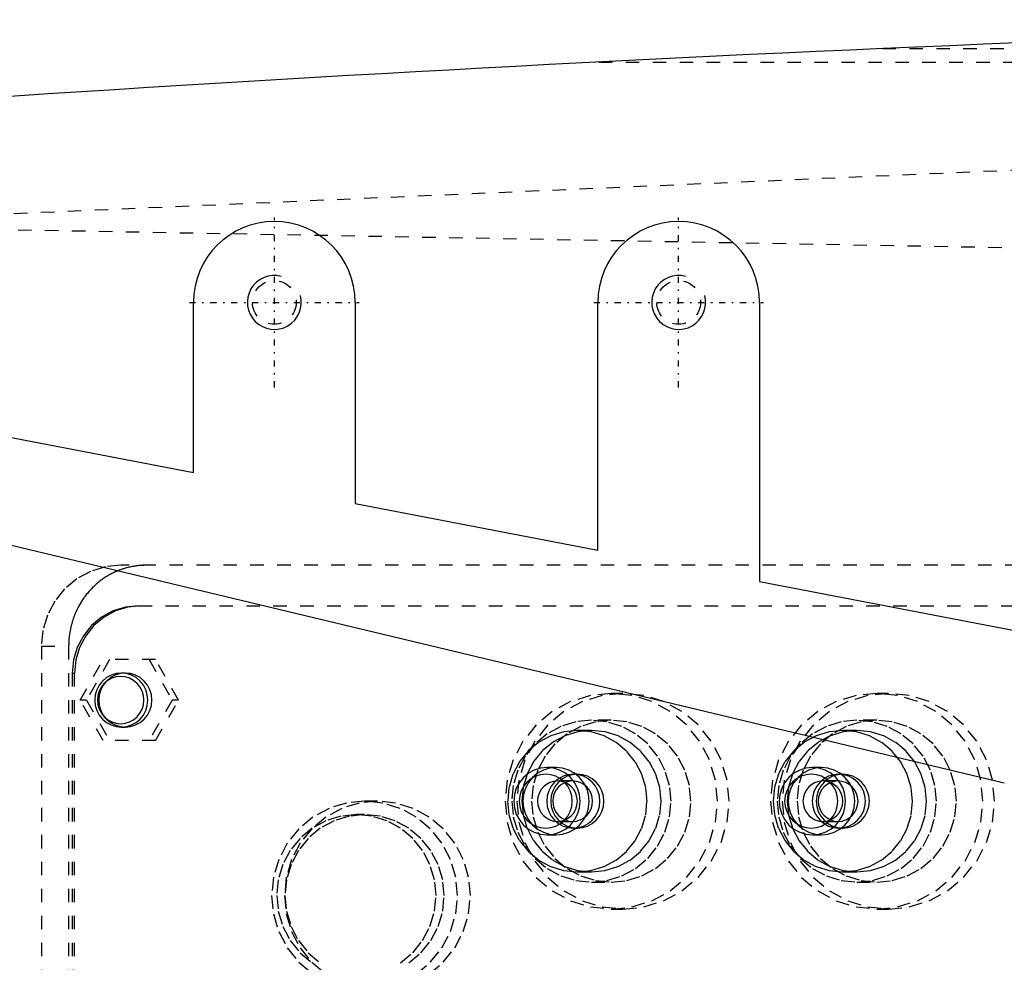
# Model space of a CAD drawing. Extents: x -705 to 186, y -120 to 120.
# Tile 6 of 10: x -469 to -396, y 9 to 79. Entities that reach past the tile are written whole.
import ezdxf

# ---------------------------------------------------------------- set-up
doc = ezdxf.new("R2010")
doc.units = 0
doc.linetypes.add('CENTER', pattern=[1.5, 0.45, -0.5, 0.05, -0.5])
doc.linetypes.add('DASHED', pattern=[2, 1, -1])
for name, color, linetype in [('AM_0', 7, 'CONTINUOUS'), ('AM_10', 7, 'CONTINUOUS'), ('AM_3', 7, 'DASHED'), ('AM_7', 7, 'CENTER')]:
    doc.layers.add(name, color=color, linetype=linetype)

msp = doc.modelspace()

# ---------------------------------------------------------------- linework, layer by layer
at = {"layer": 'AM_0', "color": 7, "linetype": 'CONTINUOUS'}
for p, q in [((-456, 45.385), (-456, 58)), ((-444, 58), (-444, 43.077)), ((-426, 39.615), (-426, 58)), ((-414, 58), (-414, 37.308)), ((-480, 50), (-456, 45.385)), ((-444, 43.077), (-426, 39.615)), ((-478.853, 42.225), (-395.837, 22.363)), ((-414, 37.308), (-379, 30.577))]:
    msp.add_line(p, q, dxfattribs=at)
for centre, radius, start, end in [((-273.054, -2920.273), 3000, 91.284643, 97.353126), ((-450, 58), 6, 0, 180), ((-420, 58), 6, 0, 180)]:
    msp.add_arc(centre, radius, start, end, dxfattribs=at)
at = {"layer": 'AM_10', "color": 7, "linetype": 'CONTINUOUS'}
for centre in [(-450, 58), (-420, 58)]:
    msp.add_arc(centre, 2, 75, 15, dxfattribs=at)
at = {"layer": 'AM_3', "color": 6, "linetype": 'DASHED'}
for p, q in [((-404.878, 76.83), (-188.61, 76.83)), ((-425.922, 75.83), (-184.846, 75.83)), ((-575.217, 59.995), (-345.217, 69.995)), ((-392.031, 61.982), (-489.327, 63.73)), ((-364.781, 38.5), (-461.38, 38.5)), ((-460.076, 35.5), (-366.346, 35.5)), ((-467.288, 32.5), (-467.288, -32.5)), ((-467.288, 32.5), (-465.262, 32.5)), ((-465.262, 32.5), (-465.262, -32.5)), ((-464.413, 28.5), (-462.707, 31.5)), ((-462.222, 31.5), (-463.928, 28.5)), ((-458.81, 31.5), (-462.707, 31.5)), ((-459.295, 31.5), (-457.59, 28.5)), ((-457.105, 28.5), (-458.81, 31.5)), ((-465, 30.5), (-464.826, 30.5)), ((-465, 30.5), (-465, -30.5)), ((-464.826, -30.5), (-464.826, 30.5)), ((-461.054, 30.5), (-461.357, 30.5)), ((-462.707, 25.5), (-464.413, 28.5)), ((-463.928, 28.5), (-464.413, 28.5)), ((-463.928, 28.5), (-462.222, 25.5)), ((-457.59, 28.5), (-459.295, 25.5)), ((-458.81, 25.5), (-457.105, 28.5)), ((-457.105, 28.5), (-457.59, 28.5)), ((-424.131, 29), (-424.999, 29)), ((-404.435, 29), (-405.303, 29)), ((-461.357, 26.5), (-461.054, 26.5)), ((-424.999, 27), (-426.475, 27)), ((-405.303, 27), (-406.779, 27)), ((-426.475, 26.25), (-427.517, 26.25)), ((-406.779, 26.25), (-407.821, 26.25)), ((-458.81, 25.5), (-462.707, 25.5)), ((-429.097, 23.5), (-429.774, 23.5)), ((-409.401, 23.5), (-410.078, 23.5)), ((-427.517, 23), (-427.812, 23)), ((-407.821, 23), (-408.116, 23)), ((-427.864, 22.5), (-428.993, 22.5)), ((-408.168, 22.5), (-409.297, 22.5)), ((-442.349, 21), (-443.304, 21)), ((-443.304, 20), (-443.912, 20)), ((-428.993, 19.5), (-427.864, 19.5)), ((-427.812, 19), (-427.517, 19)), ((-409.297, 19.5), (-408.168, 19.5)), ((-408.116, 19), (-407.821, 19)), ((-429.774, 18.5), (-429.097, 18.5)), ((-410.078, 18.5), (-409.401, 18.5)), ((-427.517, 15.75), (-426.475, 15.75)), ((-407.821, 15.75), (-406.779, 15.75)), ((-426.475, 15), (-424.999, 15)), ((-406.779, 15), (-405.303, 15)), ((-424.999, 13), (-424.131, 13)), ((-405.303, 13), (-404.435, 13))]:
    msp.add_line(p, q, dxfattribs=at)
for points in [[(-461.38, 38.5), (-462.532, 38.385), (-463.641, 38.043), (-464.662, 37.489), (-465.558, 36.743), (-466.293, 35.833), (-466.839, 34.796), (-467.175, 33.671), (-467.288, 32.5)], [(-460.076, 35.5), (-461.037, 35.404), (-461.96, 35.119), (-462.812, 34.657), (-463.558, 34.036), (-464.17, 33.278), (-464.625, 32.413), (-464.905, 31.475), (-465, 30.5)], [(-459.902, 35.5), (-460.863, 35.404), (-461.787, 35.119), (-462.638, 34.657), (-463.384, 34.036), (-463.997, 33.278), (-464.452, 32.413), (-464.732, 31.475), (-464.826, 30.5)], [(-439.474, 8.18), (-438.43, 9.05), (-437.572, 10.111), (-436.935, 11.321), (-436.543, 12.634), (-436.41, 14), (-436.543, 15.366), (-436.935, 16.679), (-437.572, 17.889), (-438.43, 18.95), (-439.474, 19.82), (-440.666, 20.467), (-441.959, 20.865), (-443.304, 21), (-444.649, 20.865), (-445.942, 20.467), (-447.134, 19.82), (-448.179, 18.95), (-449.036, 17.889), (-449.673, 16.679), (-450.065, 15.366), (-450.198, 14), (-450.065, 12.634), (-449.673, 11.321), (-449.036, 10.111), (-448.179, 9.05), (-447.134, 8.18)], [(-438.519, 8.18), (-437.475, 9.05), (-436.617, 10.111), (-435.98, 11.321), (-435.588, 12.634), (-435.455, 14), (-435.588, 15.366), (-435.98, 16.679), (-436.617, 17.889), (-437.475, 18.95), (-438.519, 19.82), (-439.711, 20.467), (-441.004, 20.865), (-442.349, 21), (-443.694, 20.865), (-444.987, 20.467), (-446.179, 19.82), (-447.224, 18.95), (-448.081, 17.889), (-448.718, 16.679), (-449.11, 15.366), (-449.243, 14), (-449.11, 12.634), (-448.718, 11.321), (-448.081, 10.111), (-447.224, 9.05), (-446.179, 8.18)], [(-440.629, 9.011), (-439.734, 9.757), (-438.999, 10.667), (-438.453, 11.704), (-438.117, 12.829), (-438.003, 14), (-438.117, 15.171), (-438.453, 16.296), (-438.999, 17.333), (-439.734, 18.243), (-440.629, 18.989), (-441.651, 19.543), (-442.759, 19.885), (-443.912, 20), (-445.065, 19.885), (-446.173, 19.543), (-447.195, 18.989), (-448.09, 18.243), (-448.825, 17.333), (-449.371, 16.296), (-449.707, 15.171), (-449.821, 14), (-449.707, 12.829), (-449.371, 11.704), (-448.825, 10.667), (-448.09, 9.757), (-447.195, 9.011)], [(-440.021, 9.011), (-439.126, 9.757), (-438.391, 10.667), (-437.845, 11.704), (-437.509, 12.829), (-437.395, 14), (-437.509, 15.171), (-437.845, 16.296), (-438.391, 17.333), (-439.126, 18.243), (-440.021, 18.989), (-441.043, 19.543), (-442.151, 19.885), (-443.304, 20), (-444.457, 19.885), (-445.565, 19.543), (-446.587, 18.989), (-447.482, 18.243), (-448.217, 17.333), (-448.763, 16.296), (-449.099, 15.171), (-449.213, 14), (-449.099, 12.829), (-448.763, 11.704), (-448.217, 10.667), (-447.482, 9.757), (-446.587, 9.011)]]:
    msp.add_lwpolyline(points, dxfattribs=at)
for points in [[(-461.357, 30.5), (-461.742, 30.462), (-462.111, 30.348), (-462.452, 30.163), (-462.75, 29.914), (-462.995, 29.611), (-463.177, 29.265), (-463.289, 28.89), (-463.327, 28.5), (-463.289, 28.11), (-463.177, 27.735), (-462.995, 27.389), (-462.75, 27.086), (-462.452, 26.837), (-462.111, 26.652), (-461.742, 26.538), (-461.357, 26.5), (-460.973, 26.538), (-460.604, 26.652), (-460.263, 26.837), (-459.965, 27.086), (-459.72, 27.389), (-459.538, 27.735), (-459.426, 28.11), (-459.388, 28.5), (-459.426, 28.89), (-459.538, 29.265), (-459.72, 29.611), (-459.965, 29.914), (-460.263, 30.163), (-460.604, 30.348), (-460.973, 30.462)], [(-461.401, 26.75), (-461.065, 26.784), (-460.741, 26.883), (-460.443, 27.045), (-460.182, 27.263), (-459.968, 27.528), (-459.809, 27.83), (-459.711, 28.159), (-459.677, 28.5), (-459.711, 28.841), (-459.809, 29.17), (-459.968, 29.472), (-460.182, 29.737), (-460.443, 29.955), (-460.741, 30.117), (-461.065, 30.216), (-461.401, 30.25), (-461.737, 30.216), (-462.06, 30.117), (-462.358, 29.955), (-462.619, 29.737), (-462.834, 29.472), (-462.993, 29.17), (-463.091, 28.841), (-463.124, 28.5), (-463.091, 28.159), (-462.993, 27.83), (-462.834, 27.528), (-462.619, 27.263), (-462.358, 27.045), (-462.06, 26.883), (-461.737, 26.784)], [(-461.054, 30.5), (-461.438, 30.462), (-461.807, 30.348), (-462.148, 30.163), (-462.446, 29.914), (-462.691, 29.611), (-462.873, 29.265), (-462.985, 28.89), (-463.023, 28.5), (-462.985, 28.11), (-462.873, 27.735), (-462.691, 27.389), (-462.446, 27.086), (-462.148, 26.837), (-461.807, 26.652), (-461.438, 26.538), (-461.054, 26.5), (-460.669, 26.538), (-460.3, 26.652), (-459.959, 26.837), (-459.661, 27.086), (-459.416, 27.389), (-459.234, 27.735), (-459.122, 28.11), (-459.084, 28.5), (-459.122, 28.89), (-459.234, 29.265), (-459.416, 29.611), (-459.661, 29.914), (-459.959, 30.163), (-460.3, 30.348), (-460.669, 30.462)], [(-424.999, 13), (-423.462, 13.154), (-421.984, 13.609), (-420.622, 14.348), (-419.428, 15.343), (-418.448, 16.555), (-417.72, 17.939), (-417.272, 19.439), (-417.121, 21), (-417.272, 22.561), (-417.72, 24.061), (-418.448, 25.445), (-419.428, 26.657), (-420.622, 27.652), (-421.984, 28.391), (-423.462, 28.846), (-424.999, 29), (-426.536, 28.846), (-428.014, 28.391), (-429.376, 27.652), (-430.57, 26.657), (-431.55, 25.445), (-432.278, 24.061), (-432.726, 22.561), (-432.877, 21), (-432.726, 19.439), (-432.278, 17.939), (-431.55, 16.555), (-430.57, 15.343), (-429.376, 14.348), (-428.014, 13.609), (-426.536, 13.154)], [(-424.131, 13), (-422.594, 13.154), (-421.116, 13.609), (-419.754, 14.348), (-418.56, 15.343), (-417.58, 16.555), (-416.852, 17.939), (-416.404, 19.439), (-416.252, 21), (-416.404, 22.561), (-416.852, 24.061), (-417.58, 25.445), (-418.56, 26.657), (-419.754, 27.652), (-421.116, 28.391), (-422.594, 28.846), (-424.131, 29), (-425.668, 28.846), (-427.146, 28.391), (-428.508, 27.652), (-429.702, 26.657), (-430.681, 25.445), (-431.41, 24.061), (-431.858, 22.561), (-432.009, 21), (-431.858, 19.439), (-431.41, 17.939), (-430.681, 16.555), (-429.702, 15.343), (-428.508, 14.348), (-427.146, 13.609), (-425.668, 13.154)], [(-405.303, 13), (-403.766, 13.154), (-402.288, 13.609), (-400.926, 14.348), (-399.732, 15.343), (-398.752, 16.555), (-398.024, 17.939), (-397.576, 19.439), (-397.424, 21), (-397.576, 22.561), (-398.024, 24.061), (-398.752, 25.445), (-399.732, 26.657), (-400.926, 27.652), (-402.288, 28.391), (-403.766, 28.846), (-405.303, 29), (-406.84, 28.846), (-408.318, 28.391), (-409.68, 27.652), (-410.874, 26.657), (-411.854, 25.445), (-412.582, 24.061), (-413.03, 22.561), (-413.181, 21), (-413.03, 19.439), (-412.582, 17.939), (-411.854, 16.555), (-410.874, 15.343), (-409.68, 14.348), (-408.318, 13.609), (-406.84, 13.154)], [(-404.435, 13), (-402.898, 13.154), (-401.42, 13.609), (-400.058, 14.348), (-398.864, 15.343), (-397.884, 16.555), (-397.156, 17.939), (-396.708, 19.439), (-396.556, 21), (-396.708, 22.561), (-397.156, 24.061), (-397.884, 25.445), (-398.864, 26.657), (-400.058, 27.652), (-401.42, 28.391), (-402.898, 28.846), (-404.435, 29), (-405.972, 28.846), (-407.45, 28.391), (-408.812, 27.652), (-410.006, 26.657), (-410.985, 25.445), (-411.713, 24.061), (-412.162, 22.561), (-412.313, 21), (-412.162, 19.439), (-411.713, 17.939), (-410.985, 16.555), (-410.006, 15.343), (-408.812, 14.348), (-407.45, 13.609), (-405.972, 13.154)], [(-426.475, 15), (-425.322, 15.115), (-424.214, 15.457), (-423.192, 16.011), (-422.297, 16.757), (-421.562, 17.667), (-421.016, 18.704), (-420.68, 19.829), (-420.566, 21), (-420.68, 22.171), (-421.016, 23.296), (-421.562, 24.333), (-422.297, 25.243), (-423.192, 25.989), (-424.214, 26.543), (-425.322, 26.885), (-426.475, 27), (-427.628, 26.885), (-428.736, 26.543), (-429.758, 25.989), (-430.653, 25.243), (-431.388, 24.333), (-431.934, 23.296), (-432.27, 22.171), (-432.384, 21), (-432.27, 19.829), (-431.934, 18.704), (-431.388, 17.667), (-430.653, 16.757), (-429.758, 16.011), (-428.736, 15.457), (-427.628, 15.115)], [(-424.999, 15), (-423.846, 15.115), (-422.738, 15.457), (-421.716, 16.011), (-420.821, 16.757), (-420.086, 17.667), (-419.54, 18.704), (-419.204, 19.829), (-419.09, 21), (-419.204, 22.171), (-419.54, 23.296), (-420.086, 24.333), (-420.821, 25.243), (-421.716, 25.989), (-422.738, 26.543), (-423.846, 26.885), (-424.999, 27), (-426.152, 26.885), (-427.26, 26.543), (-428.282, 25.989), (-429.177, 25.243), (-429.912, 24.333), (-430.458, 23.296), (-430.794, 22.171), (-430.908, 21), (-430.794, 19.829), (-430.458, 18.704), (-429.912, 17.667), (-429.177, 16.757), (-428.282, 16.011), (-427.26, 15.457), (-426.152, 15.115)], [(-406.779, 15), (-405.626, 15.115), (-404.518, 15.457), (-403.496, 16.011), (-402.601, 16.757), (-401.866, 17.667), (-401.32, 18.704), (-400.984, 19.829), (-400.87, 21), (-400.984, 22.171), (-401.32, 23.296), (-401.866, 24.333), (-402.601, 25.243), (-403.496, 25.989), (-404.518, 26.543), (-405.626, 26.885), (-406.779, 27), (-407.932, 26.885), (-409.04, 26.543), (-410.062, 25.989), (-410.957, 25.243), (-411.692, 24.333), (-412.238, 23.296), (-412.574, 22.171), (-412.688, 21), (-412.574, 19.829), (-412.238, 18.704), (-411.692, 17.667), (-410.957, 16.757), (-410.062, 16.011), (-409.04, 15.457), (-407.932, 15.115)], [(-405.303, 15), (-404.15, 15.115), (-403.042, 15.457), (-402.02, 16.011), (-401.125, 16.757), (-400.39, 17.667), (-399.844, 18.704), (-399.508, 19.829), (-399.394, 21), (-399.508, 22.171), (-399.844, 23.296), (-400.39, 24.333), (-401.125, 25.243), (-402.02, 25.989), (-403.042, 26.543), (-404.15, 26.885), (-405.303, 27), (-406.456, 26.885), (-407.564, 26.543), (-408.586, 25.989), (-409.481, 25.243), (-410.216, 24.333), (-410.762, 23.296), (-411.098, 22.171), (-411.212, 21), (-411.098, 19.829), (-410.762, 18.704), (-410.216, 17.667), (-409.481, 16.757), (-408.586, 16.011), (-407.564, 15.457), (-406.456, 15.115)], [(-427.517, 15.75), (-426.508, 15.851), (-425.538, 16.15), (-424.644, 16.635), (-423.861, 17.288), (-423.218, 18.083), (-422.74, 18.991), (-422.446, 19.976), (-422.347, 21), (-422.446, 22.024), (-422.74, 23.009), (-423.218, 23.917), (-423.861, 24.712), (-424.644, 25.365), (-425.538, 25.85), (-426.508, 26.149), (-427.517, 26.25), (-428.526, 26.149), (-429.495, 25.85), (-430.389, 25.365), (-431.173, 24.712), (-431.816, 23.917), (-432.294, 23.009), (-432.588, 22.024), (-432.687, 21), (-432.588, 19.976), (-432.294, 18.991), (-431.816, 18.083), (-431.173, 17.288), (-430.389, 16.635), (-429.495, 16.15), (-428.526, 15.851)], [(-426.475, 15.75), (-425.466, 15.851), (-424.496, 16.15), (-423.603, 16.635), (-422.819, 17.288), (-422.176, 18.083), (-421.698, 18.991), (-421.404, 19.976), (-421.305, 21), (-421.404, 22.024), (-421.698, 23.009), (-422.176, 23.917), (-422.819, 24.712), (-423.603, 25.365), (-424.496, 25.85), (-425.466, 26.149), (-426.475, 26.25), (-427.484, 26.149), (-428.454, 25.85), (-429.347, 25.365), (-430.131, 24.712), (-430.774, 23.917), (-431.252, 23.009), (-431.546, 22.024), (-431.645, 21), (-431.546, 19.976), (-431.252, 18.991), (-430.774, 18.083), (-430.131, 17.288), (-429.347, 16.635), (-428.454, 16.15), (-427.484, 15.851)], [(-407.821, 15.75), (-406.812, 15.851), (-405.842, 16.15), (-404.948, 16.635), (-404.165, 17.288), (-403.522, 18.083), (-403.044, 18.991), (-402.75, 19.976), (-402.65, 21), (-402.75, 22.024), (-403.044, 23.009), (-403.522, 23.917), (-404.165, 24.712), (-404.948, 25.365), (-405.842, 25.85), (-406.812, 26.149), (-407.821, 26.25), (-408.829, 26.149), (-409.799, 25.85), (-410.693, 25.365), (-411.477, 24.712), (-412.12, 23.917), (-412.597, 23.009), (-412.892, 22.024), (-412.991, 21), (-412.892, 19.976), (-412.597, 18.991), (-412.12, 18.083), (-411.477, 17.288), (-410.693, 16.635), (-409.799, 16.15), (-408.829, 15.851)], [(-406.779, 15.75), (-405.77, 15.851), (-404.8, 16.15), (-403.906, 16.635), (-403.123, 17.288), (-402.48, 18.083), (-402.002, 18.991), (-401.708, 19.976), (-401.609, 21), (-401.708, 22.024), (-402.002, 23.009), (-402.48, 23.917), (-403.123, 24.712), (-403.906, 25.365), (-404.8, 25.85), (-405.77, 26.149), (-406.779, 26.25), (-407.787, 26.149), (-408.757, 25.85), (-409.651, 25.365), (-410.435, 24.712), (-411.078, 23.917), (-411.556, 23.009), (-411.85, 22.024), (-411.949, 21), (-411.85, 19.976), (-411.556, 18.991), (-411.078, 18.083), (-410.435, 17.288), (-409.651, 16.635), (-408.757, 16.15), (-407.787, 15.851)], [(-429.774, 18.5), (-429.294, 18.548), (-428.832, 18.69), (-428.406, 18.921), (-428.033, 19.232), (-427.727, 19.611), (-427.5, 20.043), (-427.36, 20.512), (-427.312, 21), (-427.36, 21.488), (-427.5, 21.957), (-427.727, 22.389), (-428.033, 22.768), (-428.406, 23.079), (-428.832, 23.31), (-429.294, 23.452), (-429.774, 23.5), (-430.255, 23.452), (-430.716, 23.31), (-431.142, 23.079), (-431.515, 22.768), (-431.821, 22.389), (-432.049, 21.957), (-432.189, 21.488), (-432.236, 21), (-432.189, 20.512), (-432.049, 20.043), (-431.821, 19.611), (-431.515, 19.232), (-431.142, 18.921), (-430.716, 18.69), (-430.255, 18.548)], [(-429.097, 18.5), (-428.617, 18.548), (-428.155, 18.69), (-427.729, 18.921), (-427.356, 19.232), (-427.05, 19.611), (-426.822, 20.043), (-426.682, 20.512), (-426.635, 21), (-426.682, 21.488), (-426.822, 21.957), (-427.05, 22.389), (-427.356, 22.768), (-427.729, 23.079), (-428.155, 23.31), (-428.617, 23.452), (-429.097, 23.5), (-429.577, 23.452), (-430.039, 23.31), (-430.465, 23.079), (-430.838, 22.768), (-431.144, 22.389), (-431.372, 21.957), (-431.512, 21.488), (-431.559, 21), (-431.512, 20.512), (-431.372, 20.043), (-431.144, 19.611), (-430.838, 19.232), (-430.465, 18.921), (-430.039, 18.69), (-429.577, 18.548)], [(-410.078, 18.5), (-409.598, 18.548), (-409.136, 18.69), (-408.71, 18.921), (-408.337, 19.232), (-408.031, 19.611), (-407.804, 20.043), (-407.663, 20.512), (-407.616, 21), (-407.663, 21.488), (-407.804, 21.957), (-408.031, 22.389), (-408.337, 22.768), (-408.71, 23.079), (-409.136, 23.31), (-409.598, 23.452), (-410.078, 23.5), (-410.558, 23.452), (-411.02, 23.31), (-411.446, 23.079), (-411.819, 22.768), (-412.125, 22.389), (-412.353, 21.957), (-412.493, 21.488), (-412.54, 21), (-412.493, 20.512), (-412.353, 20.043), (-412.125, 19.611), (-411.819, 19.232), (-411.446, 18.921), (-411.02, 18.69), (-410.558, 18.548)], [(-409.401, 18.5), (-408.921, 18.548), (-408.459, 18.69), (-408.033, 18.921), (-407.66, 19.232), (-407.354, 19.611), (-407.126, 20.043), (-406.986, 20.512), (-406.939, 21), (-406.986, 21.488), (-407.126, 21.957), (-407.354, 22.389), (-407.66, 22.768), (-408.033, 23.079), (-408.459, 23.31), (-408.921, 23.452), (-409.401, 23.5), (-409.881, 23.452), (-410.343, 23.31), (-410.769, 23.079), (-411.142, 22.768), (-411.448, 22.389), (-411.676, 21.957), (-411.816, 21.488), (-411.863, 21), (-411.816, 20.512), (-411.676, 20.043), (-411.448, 19.611), (-411.142, 19.232), (-410.769, 18.921), (-410.343, 18.69), (-409.881, 18.548)], [(-429.861, 23), (-430.245, 22.962), (-430.615, 22.848), (-430.955, 22.663), (-431.254, 22.414), (-431.499, 22.111), (-431.681, 21.765), (-431.793, 21.39), (-431.831, 21), (-431.793, 20.61), (-431.681, 20.235), (-431.499, 19.889), (-431.254, 19.586), (-430.955, 19.337), (-430.615, 19.152), (-430.245, 19.038), (-429.861, 19), (-429.477, 19.038), (-429.107, 19.152), (-428.767, 19.337), (-428.468, 19.586), (-428.223, 19.889), (-428.041, 20.235), (-427.929, 20.61), (-427.892, 21), (-427.929, 21.39), (-428.041, 21.765), (-428.223, 22.111), (-428.468, 22.414), (-428.767, 22.663), (-429.107, 22.848), (-429.477, 22.962)], [(-427.812, 19), (-427.428, 19.038), (-427.058, 19.152), (-426.718, 19.337), (-426.419, 19.586), (-426.174, 19.889), (-425.992, 20.235), (-425.88, 20.61), (-425.842, 21), (-425.88, 21.39), (-425.992, 21.765), (-426.174, 22.111), (-426.419, 22.414), (-426.718, 22.663), (-427.058, 22.848), (-427.428, 22.962), (-427.812, 23), (-428.196, 22.962), (-428.566, 22.848), (-428.906, 22.663), (-429.205, 22.414), (-429.45, 22.111), (-429.632, 21.765), (-429.744, 21.39), (-429.782, 21), (-429.744, 20.61), (-429.632, 20.235), (-429.45, 19.889), (-429.205, 19.586), (-428.906, 19.337), (-428.566, 19.152), (-428.196, 19.038)], [(-427.517, 19), (-427.133, 19.038), (-426.763, 19.152), (-426.423, 19.337), (-426.124, 19.586), (-425.879, 19.889), (-425.697, 20.235), (-425.585, 20.61), (-425.547, 21), (-425.585, 21.39), (-425.697, 21.765), (-425.879, 22.111), (-426.124, 22.414), (-426.423, 22.663), (-426.763, 22.848), (-427.133, 22.962), (-427.517, 23), (-427.901, 22.962), (-428.271, 22.848), (-428.611, 22.663), (-428.91, 22.414), (-429.155, 22.111), (-429.337, 21.765), (-429.449, 21.39), (-429.486, 21), (-429.449, 20.61), (-429.337, 20.235), (-429.155, 19.889), (-428.91, 19.586), (-428.611, 19.337), (-428.271, 19.152), (-427.901, 19.038)], [(-410.165, 23), (-410.549, 22.962), (-410.919, 22.848), (-411.259, 22.663), (-411.558, 22.414), (-411.803, 22.111), (-411.985, 21.765), (-412.097, 21.39), (-412.135, 21), (-412.097, 20.61), (-411.985, 20.235), (-411.803, 19.889), (-411.558, 19.586), (-411.259, 19.337), (-410.919, 19.152), (-410.549, 19.038), (-410.165, 19), (-409.781, 19.038), (-409.411, 19.152), (-409.071, 19.337), (-408.772, 19.586), (-408.527, 19.889), (-408.345, 20.235), (-408.233, 20.61), (-408.195, 21), (-408.233, 21.39), (-408.345, 21.765), (-408.527, 22.111), (-408.772, 22.414), (-409.071, 22.663), (-409.411, 22.848), (-409.781, 22.962)], [(-408.116, 19), (-407.732, 19.038), (-407.362, 19.152), (-407.022, 19.337), (-406.723, 19.586), (-406.478, 19.889), (-406.296, 20.235), (-406.184, 20.61), (-406.146, 21), (-406.184, 21.39), (-406.296, 21.765), (-406.478, 22.111), (-406.723, 22.414), (-407.022, 22.663), (-407.362, 22.848), (-407.732, 22.962), (-408.116, 23), (-408.5, 22.962), (-408.87, 22.848), (-409.21, 22.663), (-409.509, 22.414), (-409.754, 22.111), (-409.936, 21.765), (-410.048, 21.39), (-410.086, 21), (-410.048, 20.61), (-409.936, 20.235), (-409.754, 19.889), (-409.509, 19.586), (-409.21, 19.337), (-408.87, 19.152), (-408.5, 19.038)], [(-407.821, 19), (-407.436, 19.038), (-407.067, 19.152), (-406.726, 19.337), (-406.428, 19.586), (-406.183, 19.889), (-406.001, 20.235), (-405.889, 20.61), (-405.851, 21), (-405.889, 21.39), (-406.001, 21.765), (-406.183, 22.111), (-406.428, 22.414), (-406.726, 22.663), (-407.067, 22.848), (-407.436, 22.962), (-407.821, 23), (-408.205, 22.962), (-408.574, 22.848), (-408.915, 22.663), (-409.213, 22.414), (-409.458, 22.111), (-409.64, 21.765), (-409.752, 21.39), (-409.79, 21), (-409.752, 20.61), (-409.64, 20.235), (-409.458, 19.889), (-409.213, 19.586), (-408.915, 19.337), (-408.574, 19.152), (-408.205, 19.038)], [(-428.993, 19.5), (-428.705, 19.529), (-428.428, 19.614), (-428.172, 19.753), (-427.948, 19.939), (-427.765, 20.167), (-427.628, 20.426), (-427.544, 20.707), (-427.516, 21), (-427.544, 21.293), (-427.628, 21.574), (-427.765, 21.833), (-427.948, 22.061), (-428.172, 22.247), (-428.428, 22.386), (-428.705, 22.471), (-428.993, 22.5), (-429.281, 22.471), (-429.558, 22.386), (-429.814, 22.247), (-430.037, 22.061), (-430.221, 21.833), (-430.358, 21.574), (-430.442, 21.293), (-430.47, 21), (-430.442, 20.707), (-430.358, 20.426), (-430.221, 20.167), (-430.037, 19.939), (-429.814, 19.753), (-429.558, 19.614), (-429.281, 19.529)], [(-427.864, 19.5), (-427.576, 19.529), (-427.299, 19.614), (-427.043, 19.753), (-426.82, 19.939), (-426.636, 20.167), (-426.499, 20.426), (-426.415, 20.707), (-426.387, 21), (-426.415, 21.293), (-426.499, 21.574), (-426.636, 21.833), (-426.82, 22.061), (-427.043, 22.247), (-427.299, 22.386), (-427.576, 22.471), (-427.864, 22.5), (-428.152, 22.471), (-428.429, 22.386), (-428.685, 22.247), (-428.909, 22.061), (-429.092, 21.833), (-429.229, 21.574), (-429.313, 21.293), (-429.341, 21), (-429.313, 20.707), (-429.229, 20.426), (-429.092, 20.167), (-428.909, 19.939), (-428.685, 19.753), (-428.429, 19.614), (-428.152, 19.529)], [(-409.297, 19.5), (-409.009, 19.529), (-408.731, 19.614), (-408.476, 19.753), (-408.252, 19.939), (-408.068, 20.167), (-407.932, 20.426), (-407.848, 20.707), (-407.82, 21), (-407.848, 21.293), (-407.932, 21.574), (-408.068, 21.833), (-408.252, 22.061), (-408.476, 22.247), (-408.731, 22.386), (-409.009, 22.471), (-409.297, 22.5), (-409.585, 22.471), (-409.862, 22.386), (-410.117, 22.247), (-410.341, 22.061), (-410.525, 21.833), (-410.661, 21.574), (-410.746, 21.293), (-410.774, 21), (-410.746, 20.707), (-410.661, 20.426), (-410.525, 20.167), (-410.341, 19.939), (-410.117, 19.753), (-409.862, 19.614), (-409.585, 19.529)], [(-408.168, 19.5), (-407.88, 19.529), (-407.603, 19.614), (-407.347, 19.753), (-407.123, 19.939), (-406.94, 20.167), (-406.803, 20.426), (-406.719, 20.707), (-406.691, 21), (-406.719, 21.293), (-406.803, 21.574), (-406.94, 21.833), (-407.123, 22.061), (-407.347, 22.247), (-407.603, 22.386), (-407.88, 22.471), (-408.168, 22.5), (-408.456, 22.471), (-408.733, 22.386), (-408.989, 22.247), (-409.213, 22.061), (-409.396, 21.833), (-409.533, 21.574), (-409.617, 21.293), (-409.645, 21), (-409.617, 20.707), (-409.533, 20.426), (-409.396, 20.167), (-409.213, 19.939), (-408.989, 19.753), (-408.733, 19.614), (-408.456, 19.529)]]:
    msp.add_lwpolyline(points, close=True, dxfattribs=at)
msp.add_polyline3d([(-459.53, 38.5, 0), (-459.57, 38.5, 0), (-459.65, 38.499, 0), (-459.73, 38.496, 0), (-459.77, 38.495, 0), (-459.81, 38.493, 0), (-459.891, 38.488, 0), (-459.972, 38.482, 0), (-460.054, 38.475, 0), (-460.135, 38.467, 0), (-460.217, 38.457, 0), (-460.258, 38.452, 0), (-460.299, 38.446, 0), (-460.38, 38.434, 0), (-460.462, 38.42, 0), (-460.544, 38.405, 0), (-460.626, 38.389, 0), (-460.708, 38.372, 0), (-460.749, 38.363, 0), (-460.789, 38.354, 0), (-460.871, 38.334, 0), (-460.952, 38.313, 0), (-460.993, 38.301, 0), (-461.034, 38.29, 0), (-461.115, 38.266, 0), (-461.195, 38.241, 0), (-461.236, 38.228, 0), (-461.276, 38.215, 0), (-461.356, 38.188, 0), (-461.436, 38.159, 0), (-461.515, 38.129, 0), (-461.594, 38.098, 0), (-461.673, 38.065, 0), (-461.712, 38.048, 0), (-461.751, 38.032, 0), (-461.829, 37.997, 0), (-461.906, 37.961, 0), (-461.983, 37.923, 0), (-462.059, 37.885, 0), (-462.135, 37.845, 0), (-462.172, 37.825, 0), (-462.209, 37.805, 0), (-462.284, 37.763, 0), (-462.357, 37.72, 0), (-462.43, 37.676, 0), (-462.503, 37.631, 0), (-462.574, 37.584, 0), (-462.61, 37.561, 0), (-462.645, 37.537, 0), (-462.715, 37.489, 0), (-462.784, 37.44, 0), (-462.852, 37.39, 0), (-462.92, 37.339, 0), (-462.986, 37.287, 0), (-463.019, 37.261, 0), (-463.052, 37.234, 0), (-463.117, 37.181, 0), (-463.18, 37.126, 0), (-463.243, 37.071, 0), (-463.305, 37.015, 0), (-463.366, 36.959, 0), (-463.396, 36.93, 0), (-463.426, 36.902, 0), (-463.485, 36.844, 0), (-463.543, 36.785, 0), (-463.571, 36.756, 0), (-463.6, 36.726, 0), (-463.656, 36.666, 0), (-463.711, 36.605, 0), (-463.739, 36.574, 0), (-463.766, 36.543, 0), (-463.82, 36.479, 0), (-463.874, 36.415, 0), (-463.927, 36.349, 0), (-463.98, 36.283, 0), (-464.031, 36.215, 0), (-464.057, 36.181, 0), (-464.082, 36.147, 0), (-464.132, 36.077, 0), (-464.181, 36.007, 0), (-464.23, 35.935, 0), (-464.277, 35.863, 0), (-464.324, 35.79, 0), (-464.347, 35.753, 0), (-464.369, 35.716, 0), (-464.414, 35.641, 0), (-464.458, 35.565, 0), (-464.501, 35.488, 0), (-464.542, 35.411, 0), (-464.583, 35.333, 0), (-464.603, 35.294, 0), (-464.622, 35.254, 0), (-464.661, 35.175, 0), (-464.698, 35.094, 0), (-464.735, 35.014, 0), (-464.77, 34.932, 0), (-464.804, 34.851, 0), (-464.82, 34.809, 0), (-464.837, 34.768, 0), (-464.868, 34.685, 0), (-464.899, 34.602, 0), (-464.928, 34.518, 0), (-464.956, 34.434, 0), (-464.983, 34.349, 0), (-464.996, 34.306, 0), (-465.008, 34.264, 0), (-465.033, 34.178, 0), (-465.056, 34.093, 0), (-465.067, 34.05, 0), (-465.078, 34.007, 0), (-465.099, 33.921, 0), (-465.118, 33.834, 0), (-465.127, 33.791, 0), (-465.136, 33.748, 0), (-465.153, 33.661, 0), (-465.169, 33.575, 0), (-465.183, 33.488, 0), (-465.197, 33.401, 0), (-465.208, 33.315, 0), (-465.214, 33.271, 0), (-465.219, 33.228, 0), (-465.229, 33.142, 0), (-465.237, 33.055, 0), (-465.244, 32.969, 0), (-465.25, 32.883, 0), (-465.254, 32.797, 0), (-465.256, 32.755, 0), (-465.258, 32.712, 0), (-465.26, 32.627, 0), (-465.261, 32.542, 0), (-465.262, 32.5, 0)], dxfattribs=at)
for centre in [(-450, 58), (-420, 58)]:
    msp.add_circle(centre, 1.621, dxfattribs=at)
at = {"layer": 'AM_7', "color": 4, "linetype": 'CENTER'}
for p, q in [((-450, 51.7), (-450, 64.3)), ((-420, 51.7), (-420, 64.3)), ((-456.3, 58), (-443.7, 58)), ((-426.3, 58), (-413.7, 58))]:
    msp.add_line(p, q, dxfattribs=at)

doc.saveas('drawing.dxf')
